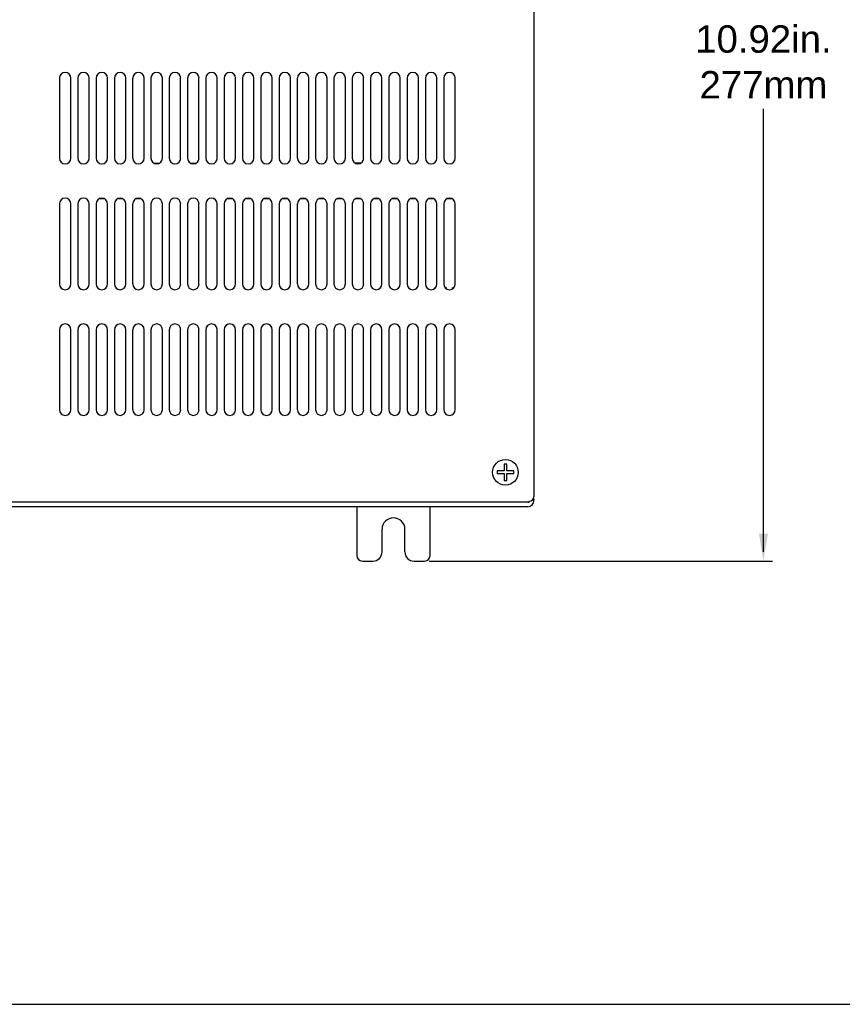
# Model space of a CAD drawing. Extents: x 183.7 to 238, y -64.4 to 9.5.
# Tile 16 of 18: x 223.7 to 232.7, y -16.4 to -5.6. Entities that reach past the tile are written whole.
import ezdxf

# ---------------------------------------------------------------- set-up
doc = ezdxf.new("R2010")
doc.units = 0
doc.header["$LTSCALE"] = 1.87
doc.header["$MEASUREMENT"] = 0
doc.layers.get('0').update_dxf_attribs({"linetype": 'CONTINUOUS'})
doc.layers.add('dim', color=5, linetype='CONTINUOUS')
doc.layers.add('UNIT', color=7, linetype='CONTINUOUS')
doc.styles.add('Arial', font='ARIAL.TTF', dxfattribs={"height": 0.3})

msp = doc.modelspace()

# ---------------------------------------------------------------- linework, layer by layer
at = {"linetype": 'Continuous'}
msp.add_line((211.476, -16.399), (237.144, -16.399), dxfattribs=at)
at = {"layer": 'dim'}
for p, q in [((231.837, -11.453), (231.837, -6.608)), ((228.183, -11.553), (231.937, -11.553))]:
    msp.add_line(p, q, dxfattribs=at)
msp.add_solid([(231.787, -11.253), (231.887, -11.253), (231.837, -11.553)], dxfattribs=at)
at = {"layer": 'UNIT', "linetype": 'Continuous'}
for p, q in [((229.329, -1.192), (229.329, -10.848)), ((224.142, -6.273), (224.142, -7.148)), ((224.267, -7.148), (224.267, -6.273)), ((224.342, -6.273), (224.342, -7.148)), ((224.467, -7.148), (224.467, -6.273)), ((224.542, -6.273), (224.542, -7.148)), ((224.667, -7.148), (224.667, -6.273)), ((224.742, -6.273), (224.742, -7.148)), ((224.867, -7.148), (224.867, -6.273)), ((224.942, -6.273), (224.942, -7.148)), ((225.067, -7.148), (225.067, -6.273)), ((225.142, -6.273), (225.142, -7.148)), ((225.267, -7.148), (225.267, -6.273)), ((225.342, -6.273), (225.342, -7.148)), ((225.467, -7.148), (225.467, -6.273)), ((225.542, -6.273), (225.542, -7.148)), ((225.667, -7.148), (225.667, -6.273)), ((225.742, -6.273), (225.742, -7.148)), ((225.867, -7.148), (225.867, -6.273)), ((225.942, -6.273), (225.942, -7.148)), ((226.067, -7.148), (226.067, -6.273)), ((226.142, -6.273), (226.142, -7.148)), ((226.267, -7.148), (226.267, -6.273)), ((226.342, -6.273), (226.342, -7.148)), ((226.467, -7.148), (226.467, -6.273)), ((226.542, -6.273), (226.542, -7.148)), ((226.667, -7.148), (226.667, -6.273)), ((226.742, -6.273), (226.742, -7.148)), ((226.867, -7.148), (226.867, -6.273)), ((226.942, -6.273), (226.942, -7.148)), ((227.067, -7.148), (227.067, -6.273)), ((227.142, -6.273), (227.142, -7.148)), ((227.267, -7.148), (227.267, -6.273)), ((227.342, -6.273), (227.342, -7.148)), ((227.467, -7.148), (227.467, -6.273)), ((227.542, -6.273), (227.542, -7.148)), ((227.667, -7.148), (227.667, -6.273)), ((227.742, -6.273), (227.742, -7.148)), ((227.867, -7.148), (227.867, -6.273)), ((227.942, -6.273), (227.942, -7.148)), ((228.067, -7.148), (228.067, -6.273)), ((228.142, -6.273), (228.142, -7.148)), ((228.267, -7.148), (228.267, -6.273)), ((228.342, -6.273), (228.342, -7.148)), ((228.467, -7.148), (228.467, -6.273)), ((225.18, -7.203), (225.235, -7.203)), ((225.578, -7.203), (225.635, -7.203)), ((227.371, -7.2), (227.439, -7.2)), ((224.631, -7.592), (224.579, -7.592)), ((224.831, -7.592), (224.779, -7.592)), ((225.024, -7.592), (224.979, -7.592)), ((225.83, -7.591), (225.824, -7.591)), ((226.03, -7.591), (225.98, -7.591)), ((226.23, -7.591), (226.18, -7.591)), ((226.429, -7.591), (226.38, -7.591)), ((226.629, -7.591), (226.581, -7.591)), ((226.829, -7.591), (226.781, -7.591)), ((227.029, -7.591), (226.981, -7.591)), ((227.229, -7.591), (227.181, -7.591)), ((227.429, -7.591), (227.381, -7.591)), ((227.628, -7.591), (227.581, -7.591)), ((227.828, -7.591), (227.781, -7.591)), ((228.028, -7.591), (227.982, -7.591)), ((228.228, -7.591), (228.182, -7.591)), ((228.428, -7.591), (228.382, -7.591)), ((224.142, -7.648), (224.142, -8.523)), ((224.267, -8.523), (224.267, -7.648)), ((224.342, -7.648), (224.342, -8.523)), ((224.467, -8.523), (224.467, -7.648)), ((224.542, -7.648), (224.542, -8.523)), ((224.667, -8.523), (224.667, -7.648)), ((224.742, -7.648), (224.742, -8.523)), ((224.867, -8.523), (224.867, -7.648)), ((224.942, -7.648), (224.942, -8.523)), ((225.067, -8.523), (225.067, -7.648)), ((225.142, -7.648), (225.142, -8.523)), ((225.267, -8.523), (225.267, -7.648)), ((225.342, -7.648), (225.342, -8.523)), ((225.467, -8.523), (225.467, -7.648)), ((225.542, -7.648), (225.542, -8.523)), ((225.667, -8.523), (225.667, -7.648)), ((225.742, -7.648), (225.742, -8.523)), ((225.867, -8.523), (225.867, -7.648)), ((225.942, -7.648), (225.942, -8.523)), ((226.067, -8.523), (226.067, -7.648)), ((226.142, -7.648), (226.142, -8.523)), ((226.267, -8.523), (226.267, -7.648)), ((226.342, -7.648), (226.342, -8.523)), ((226.467, -8.523), (226.467, -7.648)), ((226.542, -7.648), (226.542, -8.523)), ((226.667, -8.523), (226.667, -7.648)), ((226.742, -7.648), (226.742, -8.523)), ((226.867, -8.523), (226.867, -7.648)), ((226.942, -7.648), (226.942, -8.523)), ((227.067, -8.523), (227.067, -7.648)), ((227.142, -7.648), (227.142, -8.523)), ((227.267, -8.523), (227.267, -7.648)), ((227.342, -7.648), (227.342, -8.523)), ((227.467, -8.523), (227.467, -7.648)), ((227.542, -7.648), (227.542, -8.523)), ((227.667, -8.523), (227.667, -7.648)), ((227.742, -7.648), (227.742, -8.523)), ((227.867, -8.523), (227.867, -7.648)), ((227.942, -7.648), (227.942, -8.523)), ((228.067, -8.523), (228.067, -7.648)), ((228.142, -7.648), (228.142, -8.523)), ((228.267, -8.523), (228.267, -7.648)), ((228.342, -7.648), (228.342, -8.523)), ((228.467, -8.523), (228.467, -7.648)), ((228.047, -8.569), (228.041, -8.569)), ((228.241, -8.561), (228.254, -8.561)), ((228.356, -8.561), (228.374, -8.561)), ((228.432, -8.565), (228.451, -8.565)), ((224.142, -9.023), (224.142, -9.898)), ((224.267, -9.898), (224.267, -9.023)), ((224.342, -9.023), (224.342, -9.898)), ((224.467, -9.898), (224.467, -9.023)), ((224.542, -9.023), (224.542, -9.898)), ((224.667, -9.898), (224.667, -9.023)), ((224.742, -9.023), (224.742, -9.898)), ((224.867, -9.898), (224.867, -9.023)), ((224.942, -9.023), (224.942, -9.898)), ((225.067, -9.898), (225.067, -9.023)), ((225.142, -9.023), (225.142, -9.898)), ((225.267, -9.898), (225.267, -9.023)), ((225.342, -9.023), (225.342, -9.898)), ((225.467, -9.898), (225.467, -9.023)), ((225.542, -9.023), (225.542, -9.898)), ((225.667, -9.898), (225.667, -9.023)), ((225.742, -9.023), (225.742, -9.898)), ((225.867, -9.898), (225.867, -9.023)), ((225.942, -9.023), (225.942, -9.898)), ((226.067, -9.898), (226.067, -9.023)), ((226.142, -9.023), (226.142, -9.898)), ((226.267, -9.898), (226.267, -9.023)), ((226.342, -9.023), (226.342, -9.898)), ((226.467, -9.898), (226.467, -9.023)), ((226.542, -9.023), (226.542, -9.898)), ((226.667, -9.898), (226.667, -9.023)), ((226.742, -9.023), (226.742, -9.898)), ((226.867, -9.898), (226.867, -9.023)), ((226.942, -9.023), (226.942, -9.898)), ((227.067, -9.898), (227.067, -9.023)), ((227.142, -9.023), (227.142, -9.898)), ((227.267, -9.898), (227.267, -9.023)), ((227.342, -9.023), (227.342, -9.898)), ((227.467, -9.898), (227.467, -9.023)), ((227.542, -9.023), (227.542, -9.898)), ((227.667, -9.898), (227.667, -9.023)), ((227.742, -9.023), (227.742, -9.898)), ((227.867, -9.898), (227.867, -9.023)), ((227.942, -9.023), (227.942, -9.898)), ((228.067, -9.898), (228.067, -9.023)), ((228.142, -9.023), (228.142, -9.898)), ((228.267, -9.898), (228.267, -9.023)), ((228.342, -9.023), (228.342, -9.898)), ((228.467, -9.898), (228.467, -9.023)), ((229.002, -10.492), (229.002, -10.567)), ((229.032, -10.492), (229.002, -10.492)), ((229.032, -10.567), (229.032, -10.492)), ((229.002, -10.567), (228.927, -10.567)), ((228.927, -10.567), (228.927, -10.597)), ((228.927, -10.597), (229.002, -10.597)), ((229.002, -10.597), (229.002, -10.672)), ((229.107, -10.567), (229.032, -10.567)), ((229.032, -10.597), (229.107, -10.597)), ((229.032, -10.672), (229.032, -10.597)), ((229.107, -10.597), (229.107, -10.567)), ((229.002, -10.672), (229.032, -10.672)), ((229.326, -10.878), (229.326, -10.864)), ((229.261, -10.91), (218.11, -10.91)), ((229.261, -10.958), (218.11, -10.958)), ((227.393, -10.958), (227.393, -11.493)), ((228.193, -11.493), (228.193, -10.958)), ((229.328, -10.886), (229.329, -10.888)), ((227.668, -11.453), (227.668, -11.205)), ((227.918, -11.453), (227.918, -11.205)), ((227.453, -11.553), (227.568, -11.553)), ((228.018, -11.553), (228.133, -11.553))]:
    msp.add_line(p, q, dxfattribs=at)
msp.add_lwpolyline([(229.326, -10.878), (229.326, -10.881), (229.327, -10.884), (229.328, -10.886)], dxfattribs=at)
msp.add_circle((229.017, -10.582), 0.14, dxfattribs=at)
msp.add_circle((229.017, -10.582), 0.14, dxfattribs=at)
for centre, radius, start, end in [((224.205, -6.273), 0.0625, 0, 180), ((224.405, -6.273), 0.0625, 0, 180), ((224.605, -6.273), 0.0625, 0, 180), ((224.805, -6.273), 0.0625, 0, 180), ((225.005, -6.273), 0.0625, 0, 180), ((225.205, -6.273), 0.0625, 0, 180), ((225.405, -6.273), 0.0625, 0, 180), ((225.605, -6.273), 0.0625, 0, 180), ((225.805, -6.273), 0.0625, 0, 180), ((226.005, -6.273), 0.0625, 0, 180), ((226.205, -6.273), 0.0625, 0, 180), ((226.405, -6.273), 0.0625, 0, 180), ((226.605, -6.273), 0.0625, 0, 180), ((226.805, -6.273), 0.0625, 0, 180), ((227.005, -6.273), 0.0625, 0, 180), ((227.205, -6.273), 0.0625, 0, 180), ((227.405, -6.273), 0.0625, 0, 180), ((227.605, -6.273), 0.0625, 0, 180), ((227.805, -6.273), 0.0625, 0, 180), ((228.005, -6.273), 0.0625, 0, 180), ((228.205, -6.273), 0.0625, 0, 180), ((228.405, -6.273), 0.0625, 0, 180), ((224.205, -7.148), 0.0625, 180, 0), ((224.405, -7.148), 0.0625, 180, 0), ((224.605, -7.148), 0.0625, 180, 0), ((224.805, -7.148), 0.0625, 180, 0), ((225.005, -7.148), 0.0625, 180, 0), ((225.205, -7.148), 0.0625, 180, 0), ((225.405, -7.148), 0.0625, 180, 0), ((225.605, -7.148), 0.0625, 180, 0), ((225.805, -7.148), 0.0625, 180, 0), ((226.005, -7.148), 0.0625, 180, 0), ((226.205, -7.148), 0.0625, 180, 0), ((226.405, -7.148), 0.0625, 180, 0), ((226.605, -7.148), 0.0625, 180, 360), ((226.805, -7.148), 0.0625, 180, 0), ((227.005, -7.148), 0.0625, 180, 0), ((227.205, -7.148), 0.0625, 180, 0), ((227.405, -7.148), 0.0625, 180, 360), ((227.605, -7.148), 0.0625, 180, 0), ((227.805, -7.148), 0.0625, 180, 0), ((228.005, -7.148), 0.0625, 180, 0), ((228.205, -7.148), 0.0625, 180, 0), ((228.405, -7.148), 0.0625, 180, 0), ((224.205, -7.648), 0.0625, 0, 180), ((224.405, -7.648), 0.0625, 0, 180), ((224.605, -7.648), 0.0625, 0, 180), ((224.805, -7.648), 0.0625, 0, 180), ((225.005, -7.648), 0.0625, 0, 180), ((225.205, -7.648), 0.0625, 0, 180), ((225.405, -7.648), 0.0625, 0, 180), ((225.605, -7.648), 0.0625, 0, 180), ((225.805, -7.648), 0.0625, 0, 180), ((226.005, -7.648), 0.0625, 0, 180), ((226.205, -7.648), 0.0625, 0, 180), ((226.405, -7.648), 0.0625, 0, 180), ((226.605, -7.648), 0.0625, 0, 180), ((226.805, -7.648), 0.0625, 0, 180), ((227.005, -7.648), 0.0625, 0, 180), ((227.205, -7.648), 0.0625, 0, 180), ((227.405, -7.648), 0.0625, 0, 180), ((227.605, -7.648), 0.0625, 0, 180), ((227.805, -7.648), 0.0625, 0, 180), ((228.005, -7.648), 0.0625, 0, 180), ((228.205, -7.648), 0.0625, 0, 180), ((228.405, -7.648), 0.0625, 0, 180), ((224.205, -8.523), 0.0625, 180, 0), ((224.405, -8.523), 0.0625, 180, 0), ((224.605, -8.523), 0.0625, 180, 0), ((224.805, -8.523), 0.0625, 180, 0), ((225.005, -8.523), 0.0625, 180, 0), ((225.205, -8.523), 0.0625, 180, 0), ((225.405, -8.523), 0.0625, 180, 0), ((225.605, -8.523), 0.0625, 180, 0), ((225.805, -8.523), 0.0625, 180, 0), ((226.005, -8.523), 0.0625, 180, 0), ((226.205, -8.523), 0.0625, 180, 0), ((226.405, -8.523), 0.0625, 180, 0), ((226.605, -8.523), 0.0625, 180, 0), ((226.805, -8.523), 0.0625, 180, 0), ((227.005, -8.523), 0.0625, 180, 0), ((227.205, -8.523), 0.0625, 180, 0), ((227.405, -8.523), 0.0625, 180, 360), ((227.605, -8.523), 0.0625, 180, 0), ((227.805, -8.523), 0.0625, 180, 0), ((228.005, -8.523), 0.0625, 180, 0), ((228.205, -8.523), 0.0625, 180, 0), ((228.405, -8.523), 0.0625, 180, 0), ((224.205, -9.023), 0.0625, 0, 180), ((224.405, -9.023), 0.0625, 0, 180), ((224.605, -9.023), 0.0625, 0, 180), ((224.805, -9.023), 0.0625, 0, 180), ((225.005, -9.023), 0.0625, 0, 180), ((225.205, -9.023), 0.0625, 0, 180), ((225.405, -9.023), 0.0625, 0, 180), ((225.605, -9.023), 0.0625, 0, 180), ((225.805, -9.023), 0.0625, 0, 180), ((226.005, -9.023), 0.0625, 0, 180), ((226.205, -9.023), 0.0625, 0, 180), ((226.405, -9.023), 0.0625, 0, 180), ((226.605, -9.023), 0.0625, 0, 180), ((226.805, -9.023), 0.0625, 0, 180), ((227.005, -9.023), 0.0625, 0, 180), ((227.205, -9.023), 0.0625, 0, 180), ((227.405, -9.023), 0.0625, 0, 180), ((227.605, -9.023), 0.0625, 0, 180), ((227.805, -9.023), 0.0625, 0, 180), ((228.005, -9.023), 0.0625, 0, 180), ((228.205, -9.023), 0.0625, 0, 180), ((228.405, -9.023), 0.0625, 0, 180), ((224.205, -9.898), 0.0625, 180, 0), ((224.405, -9.898), 0.0625, 180, 0), ((224.605, -9.898), 0.0625, 180, 0), ((224.805, -9.898), 0.0625, 180, 0), ((225.005, -9.898), 0.0625, 180, 0), ((225.205, -9.898), 0.0625, 180, 0), ((225.405, -9.898), 0.0625, 180, 0), ((225.605, -9.898), 0.0625, 180, 0), ((225.805, -9.898), 0.0625, 180, 0), ((226.005, -9.898), 0.0625, 180, 0), ((226.205, -9.898), 0.0625, 180, 0), ((226.405, -9.898), 0.0625, 180, 0), ((226.605, -9.898), 0.0625, 180, 0), ((226.805, -9.898), 0.0625, 180, 0), ((227.005, -9.898), 0.0625, 180, 0), ((227.205, -9.898), 0.0625, 180, 0), ((227.405, -9.898), 0.0625, 180, 360), ((227.605, -9.898), 0.0625, 180, 0), ((227.805, -9.898), 0.0625, 180, 0), ((228.005, -9.898), 0.0625, 180, 0), ((228.205, -9.898), 0.0625, 180, 0), ((228.405, -9.898), 0.0625, 180, 0), ((229.279, -10.848), 0.05, 270, 0), ((229.261, -10.89), 0.068, 270, 0.8938), ((229.261, -10.89), 0.02, 270, 333.339), ((227.793, -11.205), 0.125, 0, 180), ((227.453, -11.493), 0.06, 180, 270), ((227.568, -11.453), 0.1, 270, 0), ((228.018, -11.453), 0.1, 180, 270), ((228.133, -11.493), 0.06, 270, 0)]:
    msp.add_arc(centre, radius, start, end, dxfattribs=at)

# ---------------------------------------------------------------- texts
at = {"layer": 'dim', "insert": (231.837, -6.095), "char_height": 0.3, "attachment_point": 5, "style": 'Arial'}
msp.add_mtext('10.92in.\\P277mm', dxfattribs=at)

doc.saveas('drawing.dxf')
